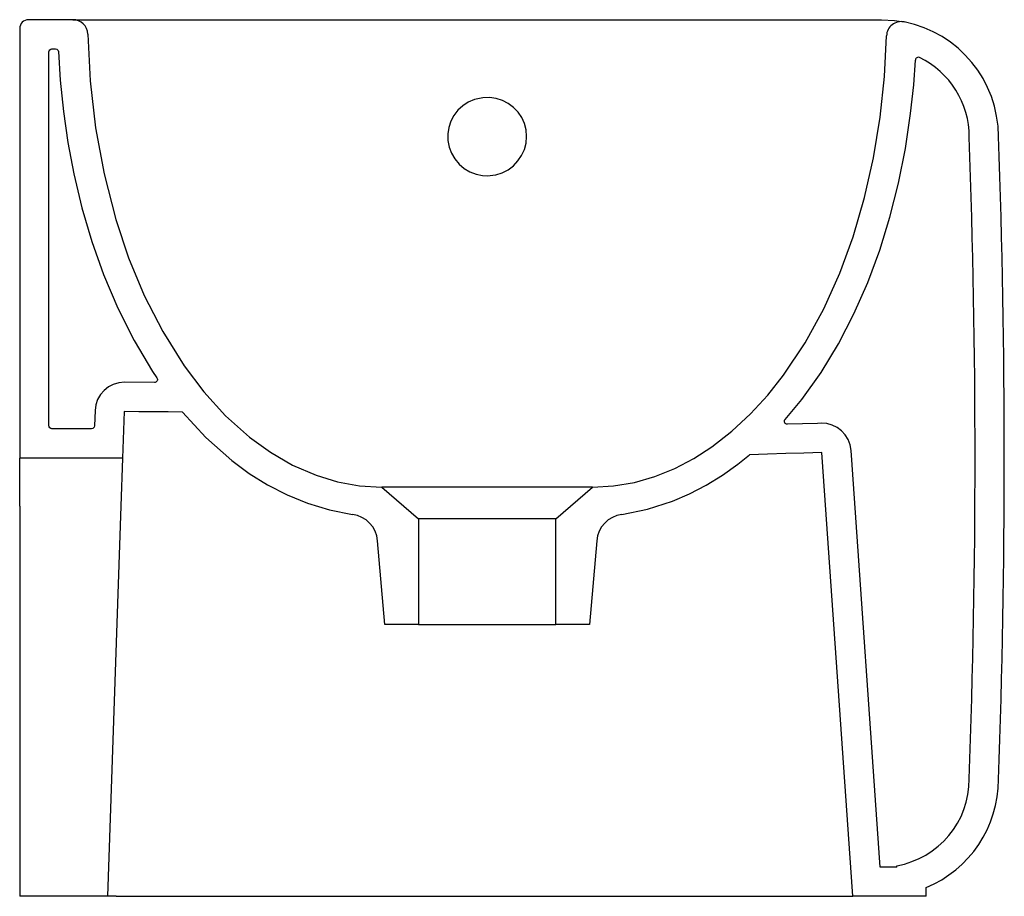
# Model space of a CAD drawing. Header units: millimetres. Extents: x 6968.538 to 6968.875, y 2692.095 to 2692.395.
import ezdxf

# ---------------------------------------------------------------- set-up
doc = ezdxf.new("R2010")
doc.units = ezdxf.units.MM
doc.layers.add('SANINDUSA', color=3, linetype='Continuous')

msp = doc.modelspace()

# ---------------------------------------------------------------- linework, layer by layer
at = {"layer": 'SANINDUSA'}
for p, q in [((6968.555714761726, 2692.394649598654), (6968.540524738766, 2692.394649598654)), ((6968.555714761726, 2692.394649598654), (6968.832524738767, 2692.394649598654)), ((6968.537524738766, 2692.391649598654), (6968.537524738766, 2692.244649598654)), ((6968.573317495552, 2692.260532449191), (6968.57276285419, 2692.244649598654)), ((6968.822724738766, 2692.094649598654), (6968.812104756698, 2692.246522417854)), ((6968.57276285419, 2692.244649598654), (6968.537524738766, 2692.244649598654)), ((6968.537524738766, 2692.228122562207), (6968.537524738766, 2692.244649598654)), ((6968.57276285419, 2692.244649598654), (6968.572185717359, 2692.228122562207)), ((6968.661524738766, 2692.234649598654), (6968.674024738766, 2692.223783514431)), ((6968.721024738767, 2692.223783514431), (6968.733524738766, 2692.234649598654)), ((6968.537524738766, 2692.228122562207), (6968.537524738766, 2692.094649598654)), ((6968.572185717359, 2692.228122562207), (6968.567524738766, 2692.094649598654)), ((6968.674024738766, 2692.223783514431), (6968.674024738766, 2692.187649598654)), ((6968.721024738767, 2692.223783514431), (6968.674024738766, 2692.223783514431)), ((6968.721024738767, 2692.187649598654), (6968.721024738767, 2692.223783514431)), ((6968.662524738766, 2692.187649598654), (6968.660017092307, 2692.216312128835)), ((6968.735032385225, 2692.216312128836), (6968.732524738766, 2692.187649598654)), ((6968.674024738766, 2692.187649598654), (6968.662524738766, 2692.187649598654)), ((6968.674024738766, 2692.187649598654), (6968.721024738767, 2692.187649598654)), ((6968.732524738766, 2692.187649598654), (6968.721024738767, 2692.187649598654)), ((6968.83772342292, 2692.104649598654), (6968.832049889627, 2692.104649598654)), ((6968.83772342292, 2692.104649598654), (6968.83772342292, 2692.105103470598)), ((6968.847723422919, 2692.094649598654), (6968.847723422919, 2692.097649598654)), ((6968.567524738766, 2692.094649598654), (6968.537524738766, 2692.094649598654)), ((6968.570491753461, 2692.094649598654), (6968.567524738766, 2692.094649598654)), ((6968.570491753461, 2692.094649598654), (6968.69752473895, 2692.094649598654)), ((6968.69752473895, 2692.094649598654), (6968.822724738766, 2692.094649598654)), ((6968.847723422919, 2692.094649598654), (6968.822724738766, 2692.094649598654))]:
    msp.add_line(p, q, dxfattribs=at)
at = {"layer": 'SANINDUSA', "flags": 128}
for points in [[(6968.832524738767, 2692.394649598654), (6968.836938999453, 2692.394405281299), (6968.840291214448, 2692.393888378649)], [(6968.560824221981, 2692.389744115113), (6968.56164140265, 2692.373692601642), (6968.563493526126, 2692.357691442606), (6968.566411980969, 2692.341856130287), (6968.570428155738, 2692.326302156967), (6968.574822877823, 2692.313142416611), (6968.580151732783, 2692.300287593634), (6968.58646647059, 2692.287906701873), (6968.593818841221, 2692.27616875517), (6968.600512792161, 2692.267331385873), (6968.607983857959, 2692.259115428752), (6968.616229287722, 2692.251727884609), (6968.623324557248, 2692.246598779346), (6968.630925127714, 2692.24221246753), (6968.638941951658, 2692.238721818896), (6968.646290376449, 2692.236500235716), (6968.653867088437, 2692.23512244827), (6968.661524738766, 2692.234649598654)], [(6968.733524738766, 2692.234649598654), (6968.740777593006, 2692.235072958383), (6968.74796144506, 2692.236309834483), (6968.75494952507, 2692.238310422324), (6968.761745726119, 2692.241057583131), (6968.768260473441, 2692.244459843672), (6968.774431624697, 2692.248426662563), (6968.781293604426, 2692.253776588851), (6968.78767745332, 2692.259733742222), (6968.793575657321, 2692.266186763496), (6968.798980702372, 2692.273024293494), (6968.806339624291, 2692.284061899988), (6968.812724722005, 2692.295741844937), (6968.818183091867, 2692.307900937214), (6968.822761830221, 2692.320375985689), (6968.826702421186, 2692.333768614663), (6968.829794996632, 2692.347419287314), (6968.832062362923, 2692.361249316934), (6968.833527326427, 2692.375180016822), (6968.834212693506, 2692.38913270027)], [(6968.697524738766, 2692.341234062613), (6968.700466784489, 2692.341560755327), (6968.702637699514, 2692.342247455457), (6968.704663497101, 2692.343286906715), (6968.704667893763, 2692.343289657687), (6968.706485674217, 2692.344653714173), (6968.708051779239, 2692.346299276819), (6968.709314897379, 2692.348176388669), (6968.710249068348, 2692.350233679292), (6968.710823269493, 2692.352417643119), (6968.711024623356, 2692.354662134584), (6968.710840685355, 2692.356911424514), (6968.710280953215, 2692.359094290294), (6968.709355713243, 2692.361149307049), (6968.708096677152, 2692.363019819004), (6968.706539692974, 2692.364647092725), (6968.704729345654, 2692.365995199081), (6968.702716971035, 2692.367021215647), (6968.700558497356, 2692.36770388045), (6968.698313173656, 2692.368019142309), (6968.696045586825, 2692.367963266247), (6968.693143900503, 2692.367325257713), (6968.691060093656, 2692.366421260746), (6968.68915959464, 2692.365187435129), (6968.687502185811, 2692.363657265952), (6968.686126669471, 2692.361874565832), (6968.685078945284, 2692.359892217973), (6968.684378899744, 2692.357761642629), (6968.684051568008, 2692.355539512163), (6968.684101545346, 2692.35328985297), (6968.68453525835, 2692.351067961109), (6968.685335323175, 2692.348945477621), (6968.686485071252, 2692.346983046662), (6968.687946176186, 2692.345236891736), (6968.68967273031, 2692.343766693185), (6968.691619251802, 2692.342602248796), (6968.69372789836, 2692.341783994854), (6968.695943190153, 2692.341327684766), (6968.697524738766, 2692.341234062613)], [(6968.593283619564, 2692.260348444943), (6968.588290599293, 2692.260394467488), (6968.583297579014, 2692.260440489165), (6968.578307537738, 2692.260486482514), (6968.573317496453, 2692.260532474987)], [(6968.593284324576, 2692.260351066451), (6968.601267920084, 2692.251673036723), (6968.610166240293, 2692.243762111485), (6968.616086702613, 2692.239393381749), (6968.622319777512, 2692.235485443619), (6968.629027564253, 2692.232013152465), (6968.636014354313, 2692.22914629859), (6968.643580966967, 2692.226858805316), (6968.651424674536, 2692.225346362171)], [(6968.812104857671, 2692.246520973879), (6968.805899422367, 2692.246329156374), (6968.799693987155, 2692.246137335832), (6968.793502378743, 2692.245945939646), (6968.787310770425, 2692.245754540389)], [(6968.743624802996, 2692.225346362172), (6968.752375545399, 2692.227089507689), (6968.760982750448, 2692.22987085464), (6968.766833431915, 2692.232394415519), (6968.772481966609, 2692.235344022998), (6968.778020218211, 2692.238758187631), (6968.783315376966, 2692.242539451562), (6968.787309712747, 2692.245751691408)]]:
    msp.add_lwpolyline(points, dxfattribs=at)
for points in [[(6968.563323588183, 2692.260881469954), (6968.563139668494, 2692.255614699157, -0.4040262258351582), (6968.562140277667, 2692.254649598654), (6968.548524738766, 2692.254649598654, -0.414213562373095), (6968.547524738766, 2692.255649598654), (6968.547524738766, 2692.383649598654, -0.414213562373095), (6968.548524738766, 2692.384649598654), (6968.549819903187, 2692.384649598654, -0.3967438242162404), (6968.550818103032, 2692.383709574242), (6968.551405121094, 2692.373939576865), (6968.552488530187, 2692.363265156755), (6968.55402932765, 2692.352570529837), (6968.556030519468, 2692.341952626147), (6968.558813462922, 2692.330257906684), (6968.562206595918, 2692.318717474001), (6968.566229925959, 2692.307391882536), (6968.571074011, 2692.295965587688), (6968.576662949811, 2692.284871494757), (6968.583030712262, 2692.274226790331), (6968.584494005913, 2692.272053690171, -0.6037267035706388), (6968.583655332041, 2692.270495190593), (6968.573413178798, 2692.270589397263)], [(6968.832049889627, 2692.104649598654), (6968.822079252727, 2692.247236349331, 0.4028620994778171), (6968.811794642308, 2692.256534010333), (6968.810588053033, 2692.256496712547), (6968.800283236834, 2692.256178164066, -0.6480654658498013), (6968.799486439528, 2692.257820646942), (6968.805280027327, 2692.264722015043), (6968.811797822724, 2692.273888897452), (6968.817756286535, 2692.283736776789), (6968.82303485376, 2692.293967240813), (6968.827769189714, 2692.304739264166), (6968.831868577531, 2692.31578025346), (6968.835352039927, 2692.327022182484), (6968.83831700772, 2692.338738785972), (6968.840685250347, 2692.35059882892), (6968.842472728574, 2692.36255333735), (6968.84351542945, 2692.37239887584), (6968.844086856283, 2692.380856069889)]]:
    msp.add_lwpolyline(points, format="xyb", dxfattribs=at)
at = {"layer": 'SANINDUSA'}
for centre, radius, start, end in [((6968.540524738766, 2692.391649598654), 0.003000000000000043, 90, 180), ((6968.555759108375, 2692.389582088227), 0.005067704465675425, 1.832198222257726, 90.50139237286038), ((6968.839244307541, 2692.388963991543), 0.005034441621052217, 77.99781683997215, 178.0796066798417), ((6968.832524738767, 2692.354649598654), 0.03999999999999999, 0, 78.80423217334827), ((6968.845084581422, 2692.380788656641), 0.001, 64.33567027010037, 176.134573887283), ((6968.832524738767, 2692.354649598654), 0.02999999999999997, 359.6773893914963, 64.33567027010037), ((6965.848524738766, 2692.244649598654), 3.016000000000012, 357.9130473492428, 2.086952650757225), ((6965.848524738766, 2692.244649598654), 3.026000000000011, 357.9167466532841, 2.083253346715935), ((6968.573355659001, 2692.260552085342), 0.0100374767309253, 89.67166455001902, 178.1194738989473), ((6968.650055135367, 2692.215440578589), 0.01000000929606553, 4.999954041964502, 82.128386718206), ((6968.744994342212, 2692.215440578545), 0.01000000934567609, 97.87161354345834, 175.0000457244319), ((6968.832524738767, 2692.134649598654), 0.02999999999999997, 279.9791312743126, 0.3226106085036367), ((6968.832524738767, 2692.134649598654), 0.03999999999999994, 292.3316450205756, 0)]:
    msp.add_arc(centre, radius, start, end, dxfattribs=at)
msp.add_open_spline([(6968.733524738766, 2692.234649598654), (6968.733524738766, 2692.234649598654), (6968.733082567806, 2692.234649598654), (6968.731074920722, 2692.234649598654), (6968.727768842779, 2692.234649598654), (6968.723273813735, 2692.234649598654), (6968.717760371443, 2692.234649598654), (6968.711451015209, 2692.234649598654), (6968.704608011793, 2692.234649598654), (6968.699880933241, 2692.234649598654), (6968.695168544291, 2692.234649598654), (6968.690441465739, 2692.234649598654), (6968.683598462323, 2692.234649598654), (6968.677289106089, 2692.234649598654), (6968.671775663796, 2692.234649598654), (6968.667280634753, 2692.234649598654), (6968.66397455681, 2692.234649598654), (6968.661966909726, 2692.234649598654), (6968.661524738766, 2692.234649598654), (6968.661524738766, 2692.234649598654)], degree=3, knots=[0.2854998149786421, 0.2854998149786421, 0.2854998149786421, 0.2854998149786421, 0.3123123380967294, 0.3391248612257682, 0.3659373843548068, 0.3927499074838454, 0.4195624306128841, 0.4463749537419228, 0.4731874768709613, 0.5, 0.5, 0.5268125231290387, 0.5536250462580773, 0.5804375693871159, 0.6072500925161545, 0.6340626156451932, 0.6608751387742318, 0.6876876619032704, 0.7145001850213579, 0.7145001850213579, 0.7145001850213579, 0.7145001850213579], dxfattribs=at)

doc.saveas('drawing.dxf')
